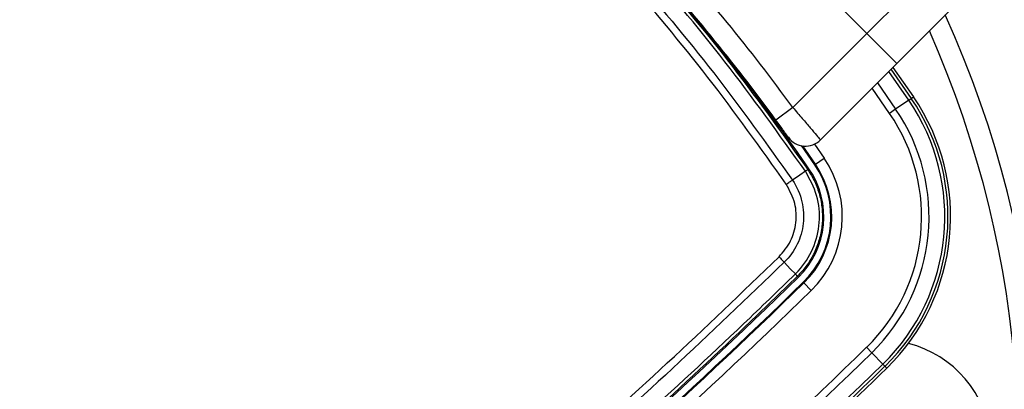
# Model space of a CAD drawing. Header units: millimetres. Extents: x 2575 to 18042, y 835 to 16320.
# Tile 53 of 64: x 3573 to 3759, y 10216 to 10285. Entities that reach past the tile are written whole.
import ezdxf

# ---------------------------------------------------------------- set-up
doc = ezdxf.new("R2010")
doc.units = ezdxf.units.MM
doc.header["$LTSCALE"] = 2
doc.layers.add('COMPONENT_GEOMETRY', color=7, linetype='Continuous')
doc.styles.add('SLDTEXTSTYLE0', font='TXT', dxfattribs={"width": 0.75})
doc.dimstyles.new('SLDDIMSTYLE0', dxfattribs={"dimtxt": 100, "dimasz": 6.604, "dimexe": 0, "dimexo": 0.0625, "dimgap": 25, "dimtad": 0, "dimtih": 1, "dimtoh": 1, "dimdec": 1, "dimrnd": 1e-09, "dimzin": 12, "dimdsep": 46, "dimtxsty": 'SLDTEXTSTYLE0', "dimsah": 1, "dimcen": 0.09, "dimadec": 0, "dimazin": 3, "dimtfac": 1, "dimtdec": 1, "dimtofl": 0, "dimtmove": 0, "dimatfit": 3, "dimfxl": 1, "dimfrac": 2, "dimtolj": 1, "dimtzin": 12, "dimarcsym": 0})
doc.dimstyles.new('SLDDIMSTYLE1', dxfattribs={"dimtxt": 100, "dimasz": 6.604, "dimexe": 0, "dimexo": 0.0625, "dimgap": 25, "dimtad": 0, "dimtih": 1, "dimtoh": 1, "dimdec": 0, "dimrnd": 1e-09, "dimzin": 12, "dimdsep": 46, "dimtxsty": 'SLDTEXTSTYLE0', "dimsah": 1, "dimcen": 0.09, "dimadec": 0, "dimazin": 3, "dimtfac": 1, "dimtdec": 0, "dimtofl": 0, "dimtmove": 0, "dimatfit": 3, "dimfxl": 1, "dimfrac": 2, "dimtolj": 1, "dimtzin": 12, "dimarcsym": 0})

# ---------------------------------------------------------------- blocks, each defined once
blk = doc.blocks.new('_D')
at = {"layer": 'COMPONENT_GEOMETRY', "color": 7}
for p, q in [((8879.1, 12946.13), (8879.1, 9303.37)), ((3565.77, 9825.27), (3565.77, 9303.37)), ((6022.37, 9453.75), (5991.9, 9453.75)), ((5991.9, 9453.75), (5991.9, 9295)), ((6422.51, 9453.75), (6452.97, 9453.75)), ((6452.97, 9453.75), (6452.97, 9295)), ((3565.77, 9309.72), (5945.64, 9309.72)), ((8879.1, 9309.72), (6499.23, 9309.72)), ((5991.9, 9295), (6022.37, 9295)), ((6452.97, 9295), (6422.51, 9295))]:
    blk.add_line(p, q, dxfattribs=at)
for points in [[(3565.77, 9309.72), (3572.37, 9308.7), (3572.37, 9310.73)], [(8879.1, 9309.72), (8872.5, 9310.73), (8872.5, 9308.7)]]:
    blk.add_solid(points, dxfattribs=at)
at = {"layer": 'COMPONENT_GEOMETRY', "color": 7, "char_height": 100, "attachment_point": 1, "style": 'SLDTEXTSTYLE0'}
for s, insert in [('8\'8.59"', (6022.37, 9423.9)), ('2656.7', (6019.24, 9274.28))]:
    blk.add_mtext(s, dxfattribs=dict(at, insert=insert))
blk = doc.blocks.new('_D_1')
at = {"layer": 'COMPONENT_GEOMETRY', "color": 7}
for p, q in [((8879.1, 12946.13), (8879.1, 8407.68)), ((3245.77, 10201.36), (3245.77, 8407.68)), ((5862.37, 8558.06), (5831.9, 8558.06)), ((5831.9, 8558.06), (5831.9, 8399.31)), ((6262.51, 8558.06), (6292.97, 8558.06)), ((6292.97, 8558.06), (6292.97, 8399.31)), ((3245.77, 8414.03), (5785.64, 8414.03)), ((8879.1, 8414.03), (6339.23, 8414.03)), ((5831.9, 8399.31), (5862.37, 8399.31)), ((6292.97, 8399.31), (6262.51, 8399.31))]:
    blk.add_line(p, q, dxfattribs=at)
for points in [[(3245.77, 8414.03), (3252.37, 8413.02), (3252.37, 8415.05)], [(8879.1, 8414.03), (8872.5, 8415.05), (8872.5, 8413.02)]]:
    blk.add_solid(points, dxfattribs=at)
at = {"layer": 'COMPONENT_GEOMETRY', "color": 7, "char_height": 100, "attachment_point": 1, "style": 'SLDTEXTSTYLE0'}
for s, insert in [('9\'2.89"', (5862.37, 8528.22)), ('2817', (5914.66, 8378.6))]:
    blk.add_mtext(s, dxfattribs=dict(at, insert=insert))

msp = doc.modelspace()

# ---------------------------------------------------------------- linework, layer by layer
at = {"color": 7, "linetype": 'Continuous', "lineweight": 25}
for p, q in [((3733.12, 10282.86), (3745.21, 10294.95)), ((3725.74, 10290.24), (3733.12, 10282.86)), ((3748.93, 10287.36), (3738.78, 10277.2)), ((3719.11, 10268.85), (3733.12, 10282.86)), ((3738.78, 10277.2), (3733.12, 10282.86)), ((3738.78, 10277.2), (3724.32, 10262.74)), ((3738.02, 10276.45), (3741.92, 10270.87)), ((3741.03, 10270.26), (3738.56, 10268.56)), ((3741.03, 10270.26), (3741.52, 10270.59)), ((3741.52, 10270.59), (3741.92, 10270.87)), ((3719.11, 10268.85), (3715.88, 10266.48)), ((3738.56, 10268.56), (3737.39, 10267.76)), ((3723.24, 10258.03), (3720.72, 10261.65)), ((3723.38, 10258.13), (3720.96, 10261.61)), ((3723.38, 10258.13), (3725.03, 10259.26)), ((3721.46, 10256.81), (3721.46, 10256.81)), ((3721.92, 10257.12), (3722.14, 10257.27)), ((3721.92, 10257.13), (3721.92, 10257.12)), ((3723.24, 10258.03), (3723.38, 10258.13)), ((3719.56, 10237.38), (3719.56, 10237.38)), ((3719.94, 10236.95), (3720.13, 10236.76)), ((3719.94, 10236.95), (3719.94, 10236.95)), ((3721.06, 10235.81), (3721.18, 10235.68)), ((3721.18, 10235.68), (3722.57, 10234.25)), ((3734.04, 10222.49), (3733.05, 10223.51)), ((3736.13, 10220.34), (3734.04, 10222.49)), ((3736.13, 10220.34), (3736.54, 10219.93)), ((3736.54, 10219.93), (3736.89, 10219.57))]:
    msp.add_line(p, q, dxfattribs=at)
at = {"color": 8, "linetype": 'Continuous', "lineweight": 25}
for p, q in [((3741.03, 10270.26), (3737.25, 10275.68)), ((3737.67, 10276.1), (3741.52, 10270.59)), ((3735.1, 10273.52), (3738.56, 10268.56)), ((3737.39, 10267.76), (3734.08, 10272.51)), ((3723.17, 10261.94), (3725.03, 10259.26))]:
    msp.add_line(p, q, dxfattribs=at)
at = {"color": 7, "linetype": 'Continuous', "lineweight": 25, "flags": 128}
for points in [[(3721.46, 10256.81), (3720.42, 10256.1), (3719, 10255.14)], [(3717.46, 10239.6), (3718.66, 10238.32), (3719.56, 10237.38)]]:
    msp.add_lwpolyline(points, dxfattribs=at)
at = {"color": 7, "linetype": 'Continuous', "lineweight": 25}
for centre, radius, start, end in [((3565.77, 10203.9), 320, 56.5677, 225), ((3565.77, 10203.9), 317, 57.3009, 225), ((3565.77, 10203.9), 200, 65.6403, 24.3597), ((3565.77, 10203.9), 196, 66.0814, 23.9186), ((3565.77, 10203.9), 320, 225, 33.424), ((3565.77, 10203.9), 317, 225, 32.6991), ((4355.36, 9620.29), 1080.5, 135.71908, 145.72355), ((4355.36, 9620.29), 1079.92, 135.71908, 145.72355), ((4355.36, 9620.29), 1076.92, 135.71908, 145.72355), ((4355.36, 9620.29), 1075.5, 135.71908, 145.72355), ((4355.36, 9620.29), 1060.5, 135.71908, 145.72355), ((4355.36, 9620.29), 1058.5, 135.71908, 145.72355), ((4355.36, 9620.29), 1058.32, 135.71908, 145.72355), ((4355.36, 9620.29), 1057, 135.71908, 145.72355), ((3565.77, 10203.9), 150, 91.6933, 358.3067), ((3565.77, 10203.9), 149.82, 91.6649, 358.3351), ((3565.77, 10203.9), 147.82, 92.3895, 357.6105), ((3392.53, 10030.66), 400, 34.5092, 43.2809), ((3393.5, 10029.7), 404, 36.2964, 42.0724), ((3393.5, 10029.7), 400, 36.2964, 42.0431), ((3392.53, 10030.66), 400, 34.5092, 40.8526), ((3708.96, 10248.21), 38.92, 314.2809, 34.5092), ((3708.96, 10248.21), 39.51, 314.2809, 34.5092), ((3708.96, 10248.21), 40, 314.2809, 34.5092), ((3708.96, 10248.21), 35.92, 314.2809, 34.5092), ((3708.96, 10248.21), 34.51, 314.2809, 34.5092), ((3721.49, 10265.57), 4, 215.7221, 315), ((3708.96, 10248.21), 19.5, 314.2809, 34.5092), ((3708.96, 10248.21), 16, 314.2809, 34.5092), ((3708.96, 10248.21), 17.33, 314.2809, 34.5092), ((3708.96, 10248.21), 17.5, 314.2809, 34.5092), ((3739.06, 10231.33), 30.97, 123.5925, 124.6292), ((2982.16, 10993.49), 1057, 304.27645, 314.28092), ((3715.36, 10233.19), 5.92, 39.3513, 44.9315), ((2982.16, 10993.49), 1058.32, 304.27645, 314.28092), ((2982.16, 10993.49), 1058.5, 304.27645, 314.28092), ((2982.16, 10993.49), 1060.5, 304.27645, 314.28092), ((2982.16, 10993.49), 1075.5, 304.27645, 314.28092), ((3735.77, 10203.9), 21, 225, 75.6259), ((2982.16, 10993.49), 1076.92, 304.27645, 314.28092), ((2982.16, 10993.49), 1079.92, 304.27645, 314.28092), ((2982.16, 10993.49), 1080.5, 304.27645, 314.28092), ((2982.16, 10993.49), 1081, 312.733, 314.28092)]:
    msp.add_arc(centre, radius, start, end, dxfattribs=at)
for points, knots in [([(3721.46, 10256.81), (3716.47, 10263.79), (3706.5, 10277.73), (3689.59, 10297.71), (3671.17, 10316.94), (3651.11, 10335.15), (3633.44, 10349.22), (3622.37, 10357), (3618.68, 10359.59)], [0, 0, 0, 0, 0.175926, 0.351853, 0.536803, 0.722183, 0.907563, 1, 1, 1, 1]), ([(3618.99, 10360.05), (3622.68, 10357.46), (3633.78, 10349.67), (3651.47, 10335.57), (3671.56, 10317.34), (3690, 10298.08), (3706.94, 10278.08), (3716.93, 10264.11), (3721.92, 10257.13)], [0, 0, 0, 0, 0.092437, 0.277818, 0.463199, 0.648153, 0.824076, 1, 1, 1, 1]), ([(3482.05, 10215.49), (3487.59, 10223.46), (3498.68, 10239.4), (3516.13, 10262.73), (3534.16, 10285.6), (3552.4, 10307.46), (3570.8, 10328.37), (3586.2, 10345.03), (3595.66, 10354.81), (3598.82, 10358.07)], [0, 0, 0, 0, 0.158217, 0.316434, 0.474012, 0.63159, 0.77897, 0.926349, 1, 1, 1, 1]), ([(3599.25, 10357.69), (3596.09, 10354.43), (3586.63, 10344.64), (3571.22, 10327.97), (3552.81, 10307.06), (3534.57, 10285.2), (3516.54, 10262.32), (3499.08, 10238.99), (3487.99, 10223.05), (3482.45, 10215.07)], [0, 0, 0, 0, 0.073652, 0.221033, 0.368414, 0.525992, 0.68357, 0.841785, 1, 1, 1, 1]), ([(3484.76, 10213.14), (3487.32, 10216.86), (3495.02, 10228.02), (3508.29, 10246.35), (3525.13, 10268.47), (3542.95, 10290.63), (3561.8, 10312.8), (3581.25, 10334.52), (3594.73, 10348.57), (3601.47, 10355.59)], [0, 0, 0, 0, 0.0737204, 0.221176, 0.3687607, 0.5261662, 0.6837316, 0.8417841, 1, 1, 1, 1]), ([(3717.85, 10254.35), (3712.99, 10261.15), (3703.28, 10274.75), (3686.7, 10294.4), (3668.5, 10313.46), (3648.53, 10331.62), (3630.93, 10345.65), (3619.89, 10353.4), (3616.22, 10355.98)], [0, 0, 0, 0, 0.173418, 0.346836, 0.533213, 0.720031, 0.906849, 1, 1, 1, 1]), ([(3617.01, 10357.13), (3620.69, 10354.54), (3631.77, 10346.76), (3649.43, 10332.68), (3669.48, 10314.46), (3687.74, 10295.33), (3704.37, 10275.61), (3714.12, 10261.96), (3719, 10255.14)], [0, 0, 0, 0, 0.09315, 0.279968, 0.466787, 0.653164, 0.826582, 1, 1, 1, 1]), ([(3602.49, 10354.6), (3595.77, 10347.59), (3582.31, 10333.57), (3562.88, 10311.87), (3544.04, 10289.72), (3526.24, 10267.58), (3509.41, 10245.49), (3496.15, 10227.17), (3488.45, 10216.02), (3485.88, 10212.31)], [0, 0, 0, 0, 0.158052, 0.316267, 0.473672, 0.631237, 0.778693, 0.926279, 1, 1, 1, 1]), ([(3719.11, 10268.85), (3719.7, 10268.16), (3720.89, 10266.77), (3722.46, 10264.93), (3723.63, 10263.55), (3724.23, 10262.84), (3724.29, 10262.77), (3724.32, 10262.74)], [0, 0, 0, 0, 0.217102, 0.434577, 0.651626, 0.866747, 1, 1, 1, 1]), ([(3718.24, 10263.24), (3718.23, 10263.25), (3718.2, 10263.29), (3717.93, 10263.66), (3717.4, 10264.4), (3716.69, 10265.38), (3716.15, 10266.11), (3715.88, 10266.48)], [0, 0, 0, 0, 0.133305, 0.348506, 0.565602, 0.783043, 1, 1, 1, 1]), ([(3719.56, 10237.38), (3719.74, 10237.56), (3721.11, 10238.94), (3723.14, 10242.08), (3724.36, 10247.1), (3723.94, 10252.32), (3722.29, 10255.31), (3721.46, 10256.81)], [0, 0, 0, 0, 0.036346, 0.277392, 0.51835, 0.759206, 1, 1, 1, 1]), ([(3721.92, 10257.12), (3722.38, 10256.38), (3723.32, 10254.88), (3724.2, 10252.37), (3724.69, 10249.75), (3724.73, 10247.09), (3724.31, 10244.45), (3723.47, 10241.94), (3722.2, 10239.58), (3720.95, 10237.96), (3720.13, 10237.14), (3719.94, 10236.95)], [0, 0, 0, 0, 0.1187099, 0.2408619, 0.3595732, 0.4817258, 0.6004579, 0.7226325, 0.8413813, 0.9635738, 1, 1, 1, 1]), ([(3719, 10255.14), (3719, 10255.14), (3719.85, 10253.89), (3721.04, 10251.2), (3721.28, 10246.9), (3720.12, 10242.87), (3718.46, 10240.58), (3717.46, 10239.6), (3717.46, 10239.6)], [0, 0, 0, 0, 0.000007, 0.267824, 0.509156, 0.75089, 0.999995, 1, 1, 1, 1]), ([(3716.47, 10240.62), (3717.28, 10241.58), (3718.86, 10243.47), (3719.83, 10247.07), (3719.7, 10250.9), (3718.48, 10253.16), (3717.85, 10254.35)], [0, 0, 0, 0, 0.24911, 0.490866, 0.732205, 1, 1, 1, 1]), ([(3574.18, 10124.01), (3577.89, 10126.58), (3589.04, 10134.27), (3607.35, 10147.53), (3629.44, 10164.35), (3651.58, 10182.16), (3673.72, 10201), (3695.43, 10220.43), (3709.46, 10233.89), (3716.47, 10240.62)], [0, 0, 0, 0, 0.073721, 0.221177, 0.368762, 0.526168, 0.683732, 0.841785, 1, 1, 1, 1]), ([(3717.46, 10239.6), (3710.44, 10232.86), (3696.4, 10219.39), (3674.67, 10199.94), (3652.5, 10181.08), (3630.34, 10163.26), (3608.23, 10146.43), (3589.89, 10133.16), (3578.73, 10125.45), (3575.01, 10122.89)], [0, 0, 0, 0, 0.158134, 0.316268, 0.473754, 0.631239, 0.778759, 0.92628, 1, 1, 1, 1]), ([(3576.94, 10120.58), (3584.92, 10126.12), (3600.86, 10137.21), (3624.19, 10154.67), (3647.06, 10172.7), (3668.93, 10190.94), (3689.84, 10209.35), (3706.51, 10224.76), (3716.29, 10234.22), (3719.56, 10237.38)], [0, 0, 0, 0, 0.158215, 0.31643, 0.474008, 0.631586, 0.778967, 0.926348, 1, 1, 1, 1]), ([(3719.94, 10236.95), (3716.68, 10233.8), (3706.9, 10224.33), (3690.24, 10208.93), (3669.33, 10190.53), (3647.47, 10172.29), (3624.6, 10154.26), (3601.27, 10136.81), (3585.33, 10125.72), (3577.36, 10120.18)], [0, 0, 0, 0, 0.073651, 0.22103, 0.36841, 0.525988, 0.683566, 0.841783, 1, 1, 1, 1])]:
    msp.add_open_spline(points, degree=3, knots=knots, dxfattribs=at)
for points in [[(3721.92, 10257.13), (3721.92, 10257.12), (3721.9, 10257.11), (3721.81, 10257.05), (3721.66, 10256.95), (3721.53, 10256.86), (3721.46, 10256.81)], [(3717.85, 10254.35), (3717.95, 10254.42), (3718.17, 10254.57), (3718.48, 10254.78), (3718.76, 10254.97), (3718.92, 10255.08), (3719, 10255.14)], [(3716.47, 10240.62), (3716.57, 10240.53), (3716.75, 10240.34), (3717.01, 10240.07), (3717.26, 10239.81), (3717.39, 10239.67), (3717.46, 10239.6)], [(3719.94, 10236.95), (3719.94, 10236.96), (3719.93, 10236.97), (3719.85, 10237.06), (3719.73, 10237.19), (3719.61, 10237.32), (3719.56, 10237.38)]]:
    msp.add_open_spline(points, degree=3, dxfattribs=at)

# ---------------------------------------------------------------- dimensions: what is measured, and where the dimension line sits
at = {"layer": 'COMPONENT_GEOMETRY', "color": 7}
for base, p2, dimstyle, picture, middle in [((3245.77, 8414.03), (3245.77, 10203.9), 'SLDDIMSTYLE1', '_D_1', (6062.44, 8414.03)), ((3565.77, 9309.72), (3565.77, 9827.81), 'SLDDIMSTYLE0', '_D', (6222.44, 9309.72))]:
    dim = msp.add_linear_dim(base=base, p1=(8879.1, 12948.67), p2=p2, dimstyle=dimstyle, dxfattribs=at)
    dim.commit()
    dim.dimension.update_dxf_attribs({"geometry": picture, "text_midpoint": middle, "dimtype": 160})

doc.saveas('drawing.dxf')
